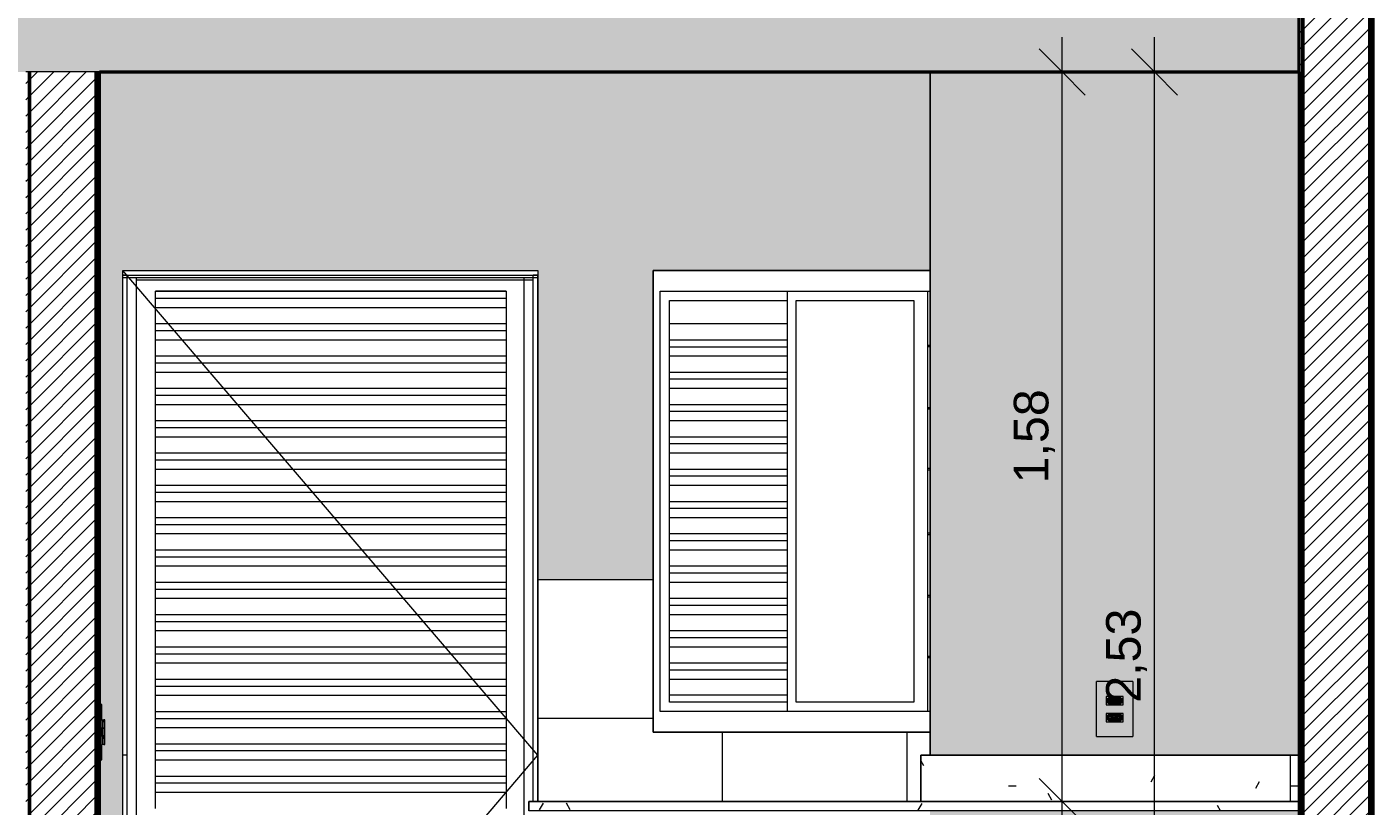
# Model space of a CAD drawing. Header units: metres. Extents: x -28.2 to 13.6, y -1.6 to 5.9.
# Tile 6 of 159: x -21.2 to -18.3, y 0.9 to 2.6. Entities that reach past the tile are written whole.
import ezdxf

# ---------------------------------------------------------------- set-up
doc = ezdxf.new("R2010")
doc.units = ezdxf.units.M
for name, color, linetype, lineweight in [('A-ANNO-DIMS', 7, 'Continuous', 9), ('A-ANNO-DIMS-50', 7, 'Continuous', 9), ('A-CLNG', 7, 'Continuous', 5), ('A-DOOR', 7, 'Continuous', 5), ('A-FLOR', 7, 'Continuous', 5), ('A-FLOR-PATT', 7, 'Continuous', 50), ('A-GENM', 7, 'Continuous', 5), ('A-GLAZ', 7, 'Continuous', 5), ('A-WALL', 7, 'Continuous', 5), ('A-WALL-PATT', 7, 'Continuous', 5), ('E-ELEC-FIXT', 7, 'Continuous', 5), ('E-LITE', 7, 'Continuous', 5), ('I-WALL', 7, 'Continuous', 5), ('Q-CASE', 7, 'Continuous', 5)]:
    doc.layers.add(name, color=color, linetype=linetype, lineweight=lineweight)
doc.layers.add('A-DETL', color=7, linetype='Continuous', lineweight=5, true_color=0x00a600)
doc.styles.add('Arial_1', font='arial.ttf', dxfattribs={"height": 0.075})
doc.dimstyles.new('Com_linha__ref__contínua__-_Cor_Vermelha_Arial_1_5mm', dxfattribs={"dimscale": 0.3048, "dimtxt": 0.076519, "dimasz": 0.328084, "dimexe": 0.246063, "dimexo": 0.246063, "dimgap": 0.024606, "dimtad": 1, "dimrnd": 0.01, "dimzin": 0, "dimdsep": 46, "dimtxsty": 'Arial_1', "dimblk1": 'OBLIQUE', "dimblk2": 'OBLIQUE', "dimsah": 1, "dimcen": 0.09, "dimdle": 0.246063, "dimazin": 0, "dimtfac": 1, "dimtdec": 4, "dimtix": 1, "dimtmove": 0, "dimatfit": 3, "dimfxl": 1, "dimtvp": 1, "dimtolj": 1, "dimtzin": 0, "dimarcsym": 2})
pattern_1 = [(45, (-14.575, 2.812), (-0.01767767, 0.01767767), [])]
pattern_2 = [(0, (-14.575, 2.812), (0.4064, 0.1016), [0.01676, -0.28804, 0.01676, -0.28804, -1.626]), (0, (-14.575, 2.812), (0.4064, 0.1016), [-0.6096, 0.01676, -0.59284, 0.01676, -0.28804, -0.7112]), (0, (-14.575, 2.812), (0.4064, 0.1016), [-1.524, 0.01676, -0.18644, 0.01676, -0.49124]), (120, (-14.423, 2.863), (-0.2911882, 0.3011527), [0.01676, -0.28804, 0.01676, -0.28804, -1.626]), (120, (-14.423, 2.863), (-0.2911882, 0.3011527), [-0.6096, 0.01676, -0.59284, 0.01676, -0.28804, -0.7112]), (120, (-14.423, 2.863), (-0.2911882, 0.3011527), [-1.524, 0.01676, -0.18644, 0.01676, -0.49124]), (240, (-14.372, 3.066), (-0.1152118, -0.4027527), [0.01676, -0.28804, 0.01676, -0.28804, -1.626]), (240, (-14.372, 3.066), (-0.1152118, -0.4027527), [-0.6096, 0.01676, -0.59284, 0.01676, -0.28804, -0.7112]), (240, (-14.372, 3.066), (-0.1152118, -0.4027527), [-1.524, 0.01676, -0.18644, 0.01676, -0.49124])]

# ---------------------------------------------------------------- blocks, each defined once
blk = doc.blocks.new('TAMPO DO ABRIGO GLP EM GRANITO CINZA ANDORINHA1 - TAMPO DO ABRIGO GLP EM GRANITO CINZA ANDORINHA-2562651-D')
at = {"layer": 'Q-CASE', "true_color": 0x6b6b6b}
h = blk.add_hatch(dxfattribs=at)
h.set_pattern_fill('FP_3', color=251, style=0, pattern_type=2)
h.set_pattern_definition(pattern_2)
h.paths.add_polyline_path([(-19.235, 0.95), (-18.435, 0.95), (-18.435, 1.05), (-19.235, 1.05), (-19.235, 1.0355)])
h = blk.add_hatch(dxfattribs=at)
h.set_pattern_fill('FP_3', color=251, style=0, pattern_type=2)
h.set_pattern_definition(pattern_2)
h.paths.add_polyline_path([(-18.415, 0.95), (-18.415, 1.05), (-18.435, 1.05), (-18.435, 0.95), (-18.4156, 0.95)])
h = blk.add_hatch(dxfattribs=at)
h.set_pattern_fill('FP_3', color=251, style=0, pattern_type=2)
h.set_pattern_definition(pattern_2)
h.paths.add_polyline_path([(-19.2647, 0.93), (-18.415, 0.93), (-18.415, 0.95), (-20.0851, 0.95), (-20.0851, 0.93), (-19.5735, 0.93)])
at = {"layer": 'Q-CASE'}
for p, q in [((-19.235, 1.05), (-18.435, 1.05)), ((-19.235, 1.05), (-19.235, 0.95)), ((-18.435, 1.05), (-18.415, 1.05)), ((-18.435, 1.05), (-18.435, 0.95)), ((-20.0851, 0.95), (-18.415, 0.95)), ((-20.0851, 0.95), (-20.0851, 0.93)), ((-18.415, 0.95), (-18.435, 0.95)), ((-18.415, 0.93), (-20.0851, 0.93))]:
    blk.add_line(p, q, dxfattribs=at)
blk = doc.blocks.new('PORTA DE ABRIR VENEZIANA_ 100_ AÇO GALVANIZADO COM PINTURA BRANCA E FECHADURA TIPO ALAVANCA - Porta Veneziana Branca 85x210_N-2568777-D')
at = {"layer": 'A-DOOR'}
for p, q in [((-20.065, 1.05), (-20.965, 2.1)), ((-20.965, 0.1), (-20.965, 2.09)), ((-20.955, 2.09), (-20.965, 2.09)), ((-20.965, 2.085), (-20.965, 2.09)), ((-20.965, 2.09), (-20.065, 2.09)), ((-20.965, 2.085), (-20.065, 2.085)), ((-20.955, 0), (-20.955, 2.09)), ((-20.935, 0), (-20.935, 2.085)), ((-20.935, 2.08), (-20.075, 2.08)), ((-20.095, 0), (-20.095, 2.085)), ((-20.075, 0.95), (-20.075, 2.09)), ((-20.065, 2.09), (-20.075, 2.09)), ((-20.065, 0.95), (-20.065, 2.09)), ((-20.065, 2.09), (-20.065, 2.085)), ((-20.8939, 2.055), (-20.8939, 2.0551)), ((-20.8939, 2.0551), (-20.1339, 2.0551)), ((-20.8939, 2.04), (-20.8939, 2.055)), ((-20.1339, 2.055), (-20.8939, 2.055)), ((-20.1339, 2.0551), (-20.1339, 2.055)), ((-20.1339, 2.055), (-20.1339, 2.04)), ((-20.8939, 2.02), (-20.8939, 2.04)), ((-20.8939, 2.04), (-20.1339, 2.04)), ((-20.8939, 1.985), (-20.8939, 2.02)), ((-20.8939, 2.02), (-20.1339, 2.02)), ((-20.1339, 2.04), (-20.1339, 2.02)), ((-20.1339, 2.02), (-20.1339, 1.985)), ((-20.8939, 1.97), (-20.8939, 1.985)), ((-20.8939, 1.985), (-20.1339, 1.985)), ((-20.1339, 1.985), (-20.1339, 1.97)), ((-20.8939, 1.95), (-20.8939, 1.97)), ((-20.8939, 1.97), (-20.1339, 1.97)), ((-20.1339, 1.97), (-20.1339, 1.95)), ((-20.8939, 1.915), (-20.8939, 1.95)), ((-20.8939, 1.95), (-20.1339, 1.95)), ((-20.1339, 1.95), (-20.1339, 1.915)), ((-20.8939, 1.9), (-20.8939, 1.915)), ((-20.8939, 1.915), (-20.1339, 1.915)), ((-20.8939, 1.88), (-20.8939, 1.9)), ((-20.8939, 1.9), (-20.1339, 1.9)), ((-20.1339, 1.915), (-20.1339, 1.9)), ((-20.1339, 1.9), (-20.1339, 1.88)), ((-20.8939, 1.845), (-20.8939, 1.88)), ((-20.8939, 1.88), (-20.1339, 1.88)), ((-20.1339, 1.88), (-20.1339, 1.845)), ((-20.8939, 1.83), (-20.8939, 1.845)), ((-20.8939, 1.845), (-20.1339, 1.845)), ((-20.1339, 1.845), (-20.1339, 1.83)), ((-20.8939, 1.81), (-20.8939, 1.83)), ((-20.8939, 1.83), (-20.1339, 1.83)), ((-20.8939, 1.775), (-20.8939, 1.81)), ((-20.8939, 1.81), (-20.1339, 1.81)), ((-20.1339, 1.83), (-20.1339, 1.81)), ((-20.1339, 1.81), (-20.1339, 1.775)), ((-20.8939, 1.76), (-20.8939, 1.775)), ((-20.8939, 1.775), (-20.1339, 1.775)), ((-20.8939, 1.74), (-20.8939, 1.76)), ((-20.8939, 1.76), (-20.1339, 1.76)), ((-20.1339, 1.775), (-20.1339, 1.76)), ((-20.1339, 1.76), (-20.1339, 1.74)), ((-20.8939, 1.705), (-20.8939, 1.74)), ((-20.8939, 1.74), (-20.1339, 1.74)), ((-20.1339, 1.74), (-20.1339, 1.705)), ((-20.8939, 1.69), (-20.8939, 1.705)), ((-20.8939, 1.705), (-20.1339, 1.705)), ((-20.1339, 1.705), (-20.1339, 1.69)), ((-20.8939, 1.67), (-20.8939, 1.69)), ((-20.8939, 1.69), (-20.1339, 1.69)), ((-20.8939, 1.635), (-20.8939, 1.67)), ((-20.8939, 1.67), (-20.1339, 1.67)), ((-20.1339, 1.69), (-20.1339, 1.67)), ((-20.1339, 1.67), (-20.1339, 1.635)), ((-20.8939, 1.62), (-20.8939, 1.635)), ((-20.8939, 1.635), (-20.1339, 1.635)), ((-20.1339, 1.635), (-20.1339, 1.62)), ((-20.8939, 1.6), (-20.8939, 1.62)), ((-20.8939, 1.62), (-20.1339, 1.62)), ((-20.1339, 1.62), (-20.1339, 1.6)), ((-20.8939, 1.565), (-20.8939, 1.6)), ((-20.8939, 1.6), (-20.1339, 1.6)), ((-20.1339, 1.6), (-20.1339, 1.565)), ((-20.8939, 1.55), (-20.8939, 1.565)), ((-20.8939, 1.565), (-20.1339, 1.565)), ((-20.8939, 1.53), (-20.8939, 1.55)), ((-20.8939, 1.55), (-20.1339, 1.55)), ((-20.1339, 1.565), (-20.1339, 1.55)), ((-20.1339, 1.55), (-20.1339, 1.53)), ((-20.8939, 1.495), (-20.8939, 1.53)), ((-20.8939, 1.53), (-20.1339, 1.53)), ((-20.1339, 1.53), (-20.1339, 1.495)), ((-20.8939, 1.48), (-20.8939, 1.495)), ((-20.8939, 1.495), (-20.1339, 1.495)), ((-20.1339, 1.495), (-20.1339, 1.48)), ((-20.8939, 1.46), (-20.8939, 1.48)), ((-20.8939, 1.48), (-20.1339, 1.48)), ((-20.8939, 1.425), (-20.8939, 1.46)), ((-20.8939, 1.46), (-20.1339, 1.46)), ((-20.1339, 1.48), (-20.1339, 1.46)), ((-20.1339, 1.46), (-20.1339, 1.425)), ((-20.8939, 1.41), (-20.8939, 1.425)), ((-20.8939, 1.425), (-20.1339, 1.425)), ((-20.8939, 1.39), (-20.8939, 1.41)), ((-20.8939, 1.41), (-20.1339, 1.41)), ((-20.1339, 1.425), (-20.1339, 1.41)), ((-20.1339, 1.41), (-20.1339, 1.39)), ((-20.8939, 1.355), (-20.8939, 1.39)), ((-20.8939, 1.39), (-20.1339, 1.39)), ((-20.1339, 1.39), (-20.1339, 1.355)), ((-20.8939, 1.34), (-20.8939, 1.355)), ((-20.8939, 1.355), (-20.1339, 1.355)), ((-20.1339, 1.355), (-20.1339, 1.34)), ((-20.8939, 1.32), (-20.8939, 1.34)), ((-20.8939, 1.34), (-20.1339, 1.34)), ((-20.8939, 1.285), (-20.8939, 1.32)), ((-20.8939, 1.32), (-20.1339, 1.32)), ((-20.1339, 1.34), (-20.1339, 1.32)), ((-20.1339, 1.32), (-20.1339, 1.285)), ((-20.8939, 1.27), (-20.8939, 1.285)), ((-20.8939, 1.285), (-20.1339, 1.285)), ((-20.1339, 1.285), (-20.1339, 1.27)), ((-20.8939, 1.25), (-20.8939, 1.27)), ((-20.8939, 1.27), (-20.1339, 1.27)), ((-20.1339, 1.27), (-20.1339, 1.25)), ((-20.8939, 1.215), (-20.8939, 1.25)), ((-20.8939, 1.25), (-20.1339, 1.25)), ((-20.1339, 1.25), (-20.1339, 1.215)), ((-20.8939, 1.2), (-20.8939, 1.215)), ((-20.8939, 1.215), (-20.1339, 1.215)), ((-20.8939, 1.18), (-20.8939, 1.2)), ((-20.8939, 1.2), (-20.1339, 1.2)), ((-20.1339, 1.215), (-20.1339, 1.2)), ((-20.1339, 1.2), (-20.1339, 1.18)), ((-20.8939, 1.145), (-20.8939, 1.18)), ((-20.8939, 1.18), (-20.1339, 1.18)), ((-20.1339, 1.18), (-20.1339, 1.145)), ((-20.8939, 1.13), (-20.8939, 1.145)), ((-20.8939, 1.145), (-20.1339, 1.145)), ((-20.1339, 1.145), (-20.1339, 1.13)), ((-20.8939, 1.11), (-20.8939, 1.13)), ((-20.8939, 1.13), (-20.1339, 1.13)), ((-20.8939, 1.075), (-20.8939, 1.11)), ((-20.8939, 1.11), (-20.1339, 1.11)), ((-20.1339, 1.13), (-20.1339, 1.11)), ((-20.1339, 1.11), (-20.1339, 1.075)), ((-20.8939, 1.06), (-20.8939, 1.075)), ((-20.8939, 1.075), (-20.1339, 1.075)), ((-20.8939, 1.04), (-20.8939, 1.06)), ((-20.8939, 1.06), (-20.1339, 1.06)), ((-20.1339, 1.075), (-20.1339, 1.06)), ((-20.1339, 1.06), (-20.1339, 1.04)), ((-20.965, 0), (-20.065, 1.05)), ((-20.955, 1.05), (-20.965, 1.05)), ((-20.8939, 1.005), (-20.8939, 1.04)), ((-20.8939, 1.04), (-20.1339, 1.04)), ((-20.1339, 1.04), (-20.1339, 1.005)), ((-20.8939, 0.99), (-20.8939, 1.005)), ((-20.8939, 1.005), (-20.1339, 1.005)), ((-20.1339, 1.005), (-20.1339, 0.99)), ((-20.8939, 0.97), (-20.8939, 0.99)), ((-20.8939, 0.99), (-20.1339, 0.99)), ((-20.8939, 0.935), (-20.8939, 0.97)), ((-20.8939, 0.97), (-20.1339, 0.97)), ((-20.1339, 0.99), (-20.1339, 0.97)), ((-20.1339, 0.97), (-20.1339, 0.935))]:
    blk.add_line(p, q, dxfattribs=at)
blk = doc.blocks.new('JANELA DE CORRE_-2633669-D0')
at = {"layer": 'A-GLAZ'}
for p, q in [((-19.815, 2.1), (-19.815, 1.1)), ((-19.215, 2.1), (-19.815, 2.1)), ((-19.8, 2.055), (-19.215, 2.055)), ((-19.8, 1.145), (-19.8, 2.055)), ((-19.525, 2.055), (-19.525, 1.145)), ((-19.22, 1.145), (-19.22, 2.055)), ((-19.78, 1.165), (-19.78, 2.035)), ((-19.78, 2.035), (-19.525, 2.035)), ((-19.505, 1.165), (-19.505, 2.035)), ((-19.505, 2.035), (-19.25, 2.035)), ((-19.25, 2.035), (-19.25, 1.165)), ((-19.78, 1.985), (-19.525, 1.985)), ((-19.78, 1.95), (-19.525, 1.95)), ((-19.78, 1.935), (-19.525, 1.935)), ((-19.22, 1.9385), (-19.215, 1.9385)), ((-19.22, 1.9355), (-19.215, 1.9355)), ((-19.78, 1.915), (-19.525, 1.915)), ((-19.78, 1.88), (-19.525, 1.88)), ((-19.78, 1.865), (-19.525, 1.865)), ((-19.78, 1.845), (-19.525, 1.845)), ((-19.78, 1.81), (-19.525, 1.81)), ((-19.78, 1.795), (-19.525, 1.795)), ((-19.22, 1.8035), (-19.215, 1.8035)), ((-19.22, 1.8005), (-19.215, 1.8005)), ((-19.78, 1.775), (-19.525, 1.775)), ((-19.78, 1.74), (-19.525, 1.74)), ((-19.78, 1.725), (-19.525, 1.725)), ((-19.78, 1.705), (-19.525, 1.705)), ((-19.78, 1.67), (-19.525, 1.67)), ((-19.22, 1.6715), (-19.215, 1.6715)), ((-19.22, 1.6685), (-19.215, 1.6685)), ((-19.78, 1.655), (-19.525, 1.655)), ((-19.78, 1.635), (-19.525, 1.635)), ((-19.78, 1.6), (-19.525, 1.6)), ((-19.78, 1.585), (-19.525, 1.585)), ((-19.78, 1.565), (-19.525, 1.565)), ((-19.78, 1.53), (-19.525, 1.53)), ((-19.22, 1.5315), (-19.215, 1.5315)), ((-19.22, 1.5285), (-19.215, 1.5285)), ((-19.78, 1.515), (-19.525, 1.515)), ((-19.78, 1.495), (-19.525, 1.495)), ((-19.78, 1.46), (-19.525, 1.46)), ((-19.78, 1.445), (-19.525, 1.445)), ((-19.78, 1.425), (-19.525, 1.425)), ((-19.78, 1.39), (-19.525, 1.39)), ((-19.78, 1.375), (-19.525, 1.375)), ((-19.22, 1.3965), (-19.215, 1.3965)), ((-19.22, 1.3935), (-19.215, 1.3935)), ((-19.78, 1.355), (-19.525, 1.355)), ((-19.78, 1.32), (-19.525, 1.32)), ((-19.78, 1.305), (-19.525, 1.305)), ((-19.78, 1.285), (-19.525, 1.285)), ((-19.22, 1.2645), (-19.215, 1.2645)), ((-19.22, 1.2615), (-19.215, 1.2615)), ((-19.78, 1.25), (-19.525, 1.25)), ((-19.78, 1.235), (-19.525, 1.235)), ((-19.78, 1.215), (-19.525, 1.215)), ((-19.525, 1.18), (-19.78, 1.18)), ((-19.215, 1.145), (-19.8, 1.145)), ((-19.525, 1.165), (-19.78, 1.165)), ((-19.25, 1.165), (-19.505, 1.165)), ((-19.815, 1.1), (-19.215, 1.1))]:
    blk.add_line(p, q, dxfattribs=at)
blk = doc.blocks.new('1_b_2 Tomadas 2P_T_Conjunto 4x2 - a_ 2 Tomadas 2P_T 10A-2565271-D')
at = {"layer": 'A-GENM', "true_color": 0xfbfbfb}
h = blk.add_hatch(color=7, dxfattribs=at)
h.paths.add_polyline_path([(-18.8545, 1.0906), (-18.7756, 1.0906), (-18.7756, 1.21), (-18.8545, 1.21), (-18.8545, 1.1316)])
h.paths.add_polyline_path([(-18.7965, 1.1227), (-18.8335, 1.1232), (-18.8335, 1.1407), (-18.7965, 1.1402), (-18.7965, 1.1232)])
h.paths.add_polyline_path([(-18.8031, 1.1593), (-18.8335, 1.1598), (-18.8335, 1.1773), (-18.7965, 1.1768), (-18.7965, 1.1593), (-18.8021, 1.1593)])
at = {"layer": 'A-GENM'}
for p, q in [((-18.7756, 1.21), (-18.8545, 1.21)), ((-18.8545, 1.0906), (-18.8545, 1.21)), ((-18.7756, 1.21), (-18.7756, 1.0906)), ((-18.8545, 1.0906), (-18.7756, 1.0906))]:
    blk.add_line(p, q, dxfattribs=at)
blk = doc.blocks.new('x_Módulo de Tomada não listavel 2 - x_Módulo de Tomada não listavel 2-2565278-D')
at = {"layer": 'E-ELEC-FIXT', "true_color": 0xfbfbfb}
h = blk.add_hatch(color=7, dxfattribs=at)
h.paths.add_polyline_path([(-18.7965, 1.1773), (-18.8335, 1.1768), (-18.8324, 1.17), (-18.8308, 1.1726), (-18.8262, 1.1765), (-18.8245, 1.1768), (-18.8039, 1.1765), (-18.8021, 1.1753), (-18.7982, 1.1712), (-18.7974, 1.17), (-18.7966, 1.1768)])
h.paths.add_polyline_path([(-18.8021, 1.1593), (-18.7965, 1.1598), (-18.7971, 1.1723), (-18.7982, 1.1654), (-18.8021, 1.1613), (-18.8043, 1.16), (-18.8056, 1.1598), (-18.8262, 1.1601), (-18.828, 1.1613), (-18.8319, 1.1654), (-18.8326, 1.1686), (-18.8335, 1.1723), (-18.8335, 1.1593), (-18.8051, 1.1593)])
h = blk.add_hatch(color=7, dxfattribs=at)
h.paths.add_polyline_path([(-18.8245, 1.1598), (-18.8039, 1.1601), (-18.8021, 1.1613), (-18.7982, 1.1654), (-18.7975, 1.1679), (-18.7977, 1.17), (-18.799, 1.1723), (-18.8039, 1.1765), (-18.8062, 1.1768), (-18.8262, 1.1765), (-18.828, 1.1753), (-18.8319, 1.1712), (-18.8325, 1.1686), (-18.8324, 1.1666), (-18.8311, 1.1643), (-18.8262, 1.1601), (-18.8252, 1.1599)])
h.paths.add_polyline_path([(-18.8049, 1.1663), (-18.8063, 1.1669), (-18.8069, 1.1683), (-18.8063, 1.1697), (-18.8049, 1.1703), (-18.8035, 1.1697), (-18.8029, 1.1683), (-18.8035, 1.1669), (-18.8044, 1.1664)])
h.paths.add_polyline_path([(-18.8252, 1.1663), (-18.8266, 1.1669), (-18.8272, 1.1683), (-18.8266, 1.1697), (-18.8252, 1.1703), (-18.8238, 1.1697), (-18.8232, 1.1683), (-18.8238, 1.1669), (-18.8246, 1.1664)])
h.paths.add_polyline_path([(-18.815, 1.1686), (-18.8165, 1.1692), (-18.817, 1.1706), (-18.8165, 1.172), (-18.815, 1.1726), (-18.8136, 1.172), (-18.8131, 1.1704), (-18.8136, 1.1692), (-18.8145, 1.1686)])
at = {"layer": 'E-ELEC-FIXT'}
for p, q in [((-18.8335, 1.1773), (-18.8335, 1.1593)), ((-18.7965, 1.1773), (-18.8335, 1.1773)), ((-18.8325, 1.1679), (-18.8325, 1.1687)), ((-18.8325, 1.1687), (-18.8325, 1.1679)), ((-18.8325, 1.1687), (-18.8325, 1.1679)), ((-18.8311, 1.1723), (-18.828, 1.1753)), ((-18.8245, 1.1768), (-18.8056, 1.1768)), ((-18.8021, 1.1753), (-18.799, 1.1723)), ((-18.7975, 1.1687), (-18.7975, 1.1679)), ((-18.7975, 1.1679), (-18.7975, 1.1687)), ((-18.7975, 1.1679), (-18.7975, 1.1687)), ((-18.7965, 1.1593), (-18.7965, 1.1773)), ((-18.8335, 1.1593), (-18.7965, 1.1593)), ((-18.828, 1.1613), (-18.8311, 1.1643)), ((-18.8056, 1.1598), (-18.8245, 1.1598)), ((-18.799, 1.1643), (-18.8021, 1.1613))]:
    blk.add_line(p, q, dxfattribs=at)
for centre, radius, start, end in [((-18.8275, 1.1687), 0.005, 135, 180), ((-18.8275, 1.1679), 0.005, 180, 225), ((-18.8245, 1.1718), 0.005, 90, 135), ((-18.8252, 1.1683), 0.002, 0, 180), ((-18.8252, 1.1683), 0.002, 180, 0), ((-18.815, 1.1706), 0.002, 0, 180), ((-18.815, 1.1706), 0.002, 180, 0), ((-18.8049, 1.1683), 0.002, 360, 180), ((-18.8049, 1.1683), 0.002, 180, 0), ((-18.8056, 1.1718), 0.005, 45, 90), ((-18.8025, 1.1687), 0.005, 0, 45), ((-18.8025, 1.1679), 0.005, 315, 0), ((-18.8245, 1.1648), 0.005, 225, 270), ((-18.8056, 1.1648), 0.005, 270, 315)]:
    blk.add_arc(centre, radius, start, end, dxfattribs=at)
blk = doc.blocks.new('x_Módulo de Tomada não listavel 2 - x_Módulo de Tomada não listavel 2-2565281-D')
at = {"layer": 'E-ELEC-FIXT', "true_color": 0xfbfbfb}
h = blk.add_hatch(color=7, dxfattribs=at)
h.paths.add_polyline_path([(-18.8051, 1.1227), (-18.7965, 1.1232), (-18.7971, 1.1357), (-18.7982, 1.1288), (-18.8021, 1.1247), (-18.8043, 1.1234), (-18.8056, 1.1232), (-18.8262, 1.1235), (-18.828, 1.1247), (-18.8319, 1.1288), (-18.8326, 1.132), (-18.8335, 1.1354), (-18.8335, 1.1227), (-18.8056, 1.1227)])
h.paths.add_polyline_path([(-18.8325, 1.1321), (-18.8316, 1.135), (-18.828, 1.1387), (-18.8258, 1.14), (-18.8245, 1.1402), (-18.8039, 1.1399), (-18.8021, 1.1387), (-18.7982, 1.1346), (-18.7974, 1.1334), (-18.7965, 1.1407), (-18.8335, 1.1402), (-18.8326, 1.1322)])
h = blk.add_hatch(color=7, dxfattribs=at)
h.paths.add_polyline_path([(-18.815, 1.1232), (-18.8039, 1.1235), (-18.8021, 1.1247), (-18.7982, 1.1288), (-18.7975, 1.1316), (-18.7977, 1.1334), (-18.799, 1.1357), (-18.8039, 1.1399), (-18.8062, 1.1402), (-18.8262, 1.1399), (-18.828, 1.1387), (-18.8319, 1.1346), (-18.8325, 1.1316), (-18.8324, 1.13), (-18.8311, 1.1277), (-18.8262, 1.1235), (-18.8245, 1.1232)])
h.paths.add_polyline_path([(-18.8049, 1.1297), (-18.8063, 1.1303), (-18.8069, 1.1317), (-18.8063, 1.1331), (-18.8049, 1.1337), (-18.8035, 1.1331), (-18.8029, 1.1316), (-18.8035, 1.1303), (-18.8044, 1.1298)])
h.paths.add_polyline_path([(-18.8252, 1.1297), (-18.8266, 1.1303), (-18.8272, 1.1317), (-18.8266, 1.1331), (-18.8252, 1.1337), (-18.8238, 1.1331), (-18.8232, 1.1316), (-18.8238, 1.1303), (-18.8246, 1.1298)])
h.paths.add_polyline_path([(-18.815, 1.132), (-18.8165, 1.1326), (-18.817, 1.134), (-18.8165, 1.1354), (-18.815, 1.136), (-18.8136, 1.1354), (-18.8131, 1.1338), (-18.8136, 1.1326), (-18.8145, 1.132)])
at = {"layer": 'E-ELEC-FIXT'}
for p, q in [((-18.8335, 1.1407), (-18.8335, 1.1227)), ((-18.7965, 1.1407), (-18.8335, 1.1407)), ((-18.8311, 1.1357), (-18.828, 1.1387)), ((-18.8245, 1.1402), (-18.8056, 1.1402)), ((-18.8021, 1.1387), (-18.799, 1.1357)), ((-18.7965, 1.1227), (-18.7965, 1.1407)), ((-18.8335, 1.1227), (-18.7965, 1.1227)), ((-18.8325, 1.1313), (-18.8325, 1.1321)), ((-18.8325, 1.1321), (-18.8325, 1.1316)), ((-18.8325, 1.1321), (-18.8325, 1.1316)), ((-18.828, 1.1247), (-18.8311, 1.1277)), ((-18.8056, 1.1232), (-18.8245, 1.1232)), ((-18.799, 1.1277), (-18.8021, 1.1247)), ((-18.7975, 1.1321), (-18.7975, 1.1313)), ((-18.7975, 1.1316), (-18.7975, 1.1321)), ((-18.7975, 1.1316), (-18.7975, 1.1321))]:
    blk.add_line(p, q, dxfattribs=at)
for centre, radius, start, end in [((-18.8245, 1.1352), 0.005, 90, 135), ((-18.8056, 1.1352), 0.005, 45, 90), ((-18.8275, 1.1321), 0.005, 135, 180), ((-18.8275, 1.1313), 0.005, 180, 225), ((-18.8245, 1.1282), 0.005, 225, 270), ((-18.8252, 1.1317), 0.002, 0, 180), ((-18.8252, 1.1317), 0.002, 180, 0), ((-18.815, 1.134), 0.002, 0, 180), ((-18.815, 1.134), 0.002, 180, 0), ((-18.8049, 1.1317), 0.002, 360, 180), ((-18.8049, 1.1317), 0.002, 180, 0), ((-18.8056, 1.1282), 0.005, 270, 315), ((-18.8025, 1.1321), 0.005, 0, 45), ((-18.8025, 1.1313), 0.005, 315, 0)]:
    blk.add_arc(centre, radius, start, end, dxfattribs=at)
blk = doc.blocks.new('2_b_4 Interruptores_Conjunto 4x4 - a_ 4 Teclas Simples-2565289-D')
at = {"layer": 'A-GENM', "true_color": 0xfbfbfb}
for points in [[(-21.013, 1.0403), (-21.013, 1.1597), (-21.015, 1.1597), (-21.015, 1.0403)], [(-21.0099, 1.0403), (-21.0104, 1.073), (-21.0114, 1.073), (-21.0112, 1.091), (-21.0099, 1.091), (-21.0104, 1.109), (-21.0114, 1.109), (-21.0113, 1.127), (-21.0099, 1.1275), (-21.0104, 1.1597), (-21.013, 1.1597), (-21.013, 1.0403), (-21.0104, 1.0403)]]:
    blk.add_hatch(color=7, dxfattribs=at).paths.add_polyline_path(points)
at = {"layer": 'A-GENM'}
for p, q in [((-21.015, 1.1597), (-21.013, 1.1597)), ((-21.0099, 1.1597), (-21.013, 1.1597)), ((-21.013, 1.0403), (-21.013, 1.1597)), ((-21.0099, 1.127), (-21.0099, 1.1597)), ((-21.0099, 1.091), (-21.0099, 1.109)), ((-21.0099, 1.0403), (-21.0099, 1.073)), ((-21.013, 1.0403), (-21.015, 1.0403)), ((-21.013, 1.0403), (-21.0099, 1.0403))]:
    blk.add_line(p, q, dxfattribs=at)
blk = doc.blocks.new('x_ Módulo de Tecla Interrupor não listavel 1 4 teclas 4X4 - x_ Módulo de Tecla Interrupor não listavel 1 4 teclas 4X4-2565291-D')
at = {"layer": 'E-LITE', "true_color": 0xfbfbfb}
for points in [[(-21.006, 1.109), (-21.006, 1.127), (-21.0114, 1.127), (-21.0114, 1.109), (-21.0106, 1.109)], [(-21.004, 1.109), (-21.0044, 1.127), (-21.006, 1.127), (-21.0055, 1.109), (-21.0041, 1.109)]]:
    blk.add_hatch(color=7, dxfattribs=at).paths.add_polyline_path(points)
at = {"layer": 'E-LITE'}
for p, q in [((-21.0114, 1.127), (-21.006, 1.127)), ((-21.006, 1.109), (-21.0114, 1.109)), ((-21.004, 1.127), (-21.006, 1.127)), ((-21.006, 1.109), (-21.004, 1.109)), ((-21.004, 1.109), (-21.004, 1.127))]:
    blk.add_line(p, q, dxfattribs=at)
blk = doc.blocks.new('x_ Módulo de Tecla Interrupor não listavel 2 4 teclas 4X4 - x_ Módulo de Tecla Interrupor não listavel 2 4 teclas 4X4-2565293-D')
at = {"layer": 'E-LITE', "true_color": 0xfbfbfb}
for points in [[(-21.006, 1.073), (-21.006, 1.091), (-21.0114, 1.091), (-21.0112, 1.073), (-21.0106, 1.073)], [(-21.0041, 1.073), (-21.004, 1.073), (-21.0044, 1.091), (-21.006, 1.091), (-21.0055, 1.073), (-21.0043, 1.073)]]:
    blk.add_hatch(color=7, dxfattribs=at).paths.add_polyline_path(points)
at = {"layer": 'E-LITE'}
for p, q in [((-21.0112, 1.091), (-21.006, 1.091)), ((-21.004, 1.091), (-21.006, 1.091)), ((-21.004, 1.073), (-21.004, 1.091)), ((-21.006, 1.073), (-21.0112, 1.073)), ((-21.006, 1.073), (-21.004, 1.073))]:
    blk.add_line(p, q, dxfattribs=at)
blk = doc.blocks.new('1_f_1 Tomada _ 2 Interruptores_Conjunto 4x2 - a_2 Simples _ 1 Tomada 10A-2565284-D')
at = {"layer": 'A-GENM', "true_color": 0xfbfbfb}
for points in [[(-21.013, 1.1597), (-21.013, 1.16), (-21.015, 1.1597)], [(-21.0099, 1.1275), (-21.0099, 1.1275), (-21.0099, 1.1316)]]:
    blk.add_hatch(color=7, dxfattribs=at).paths.add_polyline_path(points)
at = {"layer": 'A-GENM'}
for p in [(-21.015, 1.16), (-21.0099, 1.16)]:
    blk.add_line(p, (-21.013, 1.16), dxfattribs=at)
blk = doc.blocks.new('x_Módulo de Tecla Interrupor não listavel 4_2 teclas com tomada - x_Módulo de Tecla Interrupor não listavel 4_2 teclas com tomada-2565287-D')
at = {"layer": 'E-LITE', "true_color": 0xfbfbfb}
blk.add_hatch(color=7, dxfattribs=at).paths.add_polyline_path([(-21.004, 1.109), (-21.0038, 1.109), (-21.004, 1.1191)])
at = {"layer": 'E-LITE'}
for p, q in [((-21.0038, 1.127), (-21.0039, 1.127)), ((-21.0039, 1.109), (-21.0038, 1.109)), ((-21.0038, 1.109), (-21.0038, 1.127))]:
    blk.add_line(p, q, dxfattribs=at)
blk = doc.blocks.new('x_Módulo de Tecla Interrupor não listavel 4a 2 teclas com tomada - x_Módulo de Tecla Interrupor não listavel 4a 2 teclas com tomada-2565288-D')
at = {"layer": 'E-LITE', "true_color": 0xfbfbfb}
for points in [[(-21.006, 1.091), (-21.0058, 1.091), (-21.006, 1.109), (-21.0099, 1.109), (-21.0099, 1.091)], [(-21.0038, 1.091), (-21.0043, 1.109), (-21.0058, 1.109), (-21.0053, 1.091), (-21.0039, 1.091)]]:
    blk.add_hatch(color=7, dxfattribs=at).paths.add_polyline_path(points)
at = {"layer": 'E-LITE'}
for p, q in [((-21.0038, 1.109), (-21.0039, 1.109)), ((-21.0038, 1.091), (-21.0038, 1.109)), ((-21.0039, 1.091), (-21.0038, 1.091))]:
    blk.add_line(p, q, dxfattribs=at)
blk = doc.blocks.new('DIMBLOCK21-D')
at = {"layer": 'A-ANNO-DIMS-50', "color": 242, "true_color": 0xbd2b2e, "transparency": 16777216}
for p, q in [((-18.9288, 0.95), (-18.9788, 1)), ((-18.9288, 0.95), (-19.0038, 0.95)), ((-18.9288, -0.075), (-18.9288, 0.95)), ((-18.9288, 0.95), (-18.8788, 0.9)), ((-18.9288, 0.95), (-18.9245, 0.95)), ((-18.9288, 0), (-18.9788, 0.05)), ((-18.9288, 0), (-19.0038, 0)), ((-18.9288, 0), (-18.8788, -0.05)), ((-18.9288, 0), (-18.9245, 0))]:
    blk.add_line(p, q, dxfattribs=at)
at = {"layer": 'A-ANNO-DIMS-50', "color": 0, "transparency": 16777216, "insert": (-19.0337, 0.3738), "char_height": 0.075, "width": 0.242979, "attachment_point": 1, "rotation": 90, "line_spacing_factor": 0.941778, "style": 'Arial_1'}
blk.add_mtext('0,95', dxfattribs=at)
blk = doc.blocks.new('_Oblique')
at = {"color": 0, "linetype": 'ByBlock', "lineweight": -2}
blk.add_line((-0.5, -0.5), (0.5, 0.5), dxfattribs=at)
blk = doc.blocks.new('DIMBLOCK22-D')
at = {"layer": 'A-ANNO-DIMS-50', "color": 242, "true_color": 0xbd2b2e, "transparency": 16777216}
for p, q in [((-18.9288, 0.95), (-18.9288, 2.605)), ((-18.9288, 2.53), (-18.9788, 2.58)), ((-18.9288, 2.53), (-19.0038, 2.53)), ((-18.9288, 2.53), (-18.8788, 2.48)), ((-18.9288, 2.53), (-18.9245, 2.53)), ((-18.9288, 0.95), (-18.9788, 1)), ((-18.9288, 0.95), (-19.0038, 0.95)), ((-18.9288, 0.95), (-18.8788, 0.9)), ((-18.9288, 0.95), (-18.9245, 0.95))]:
    blk.add_line(p, q, dxfattribs=at)
at = {"layer": 'A-ANNO-DIMS-50', "color": 0, "transparency": 16777216, "insert": (-19.0337, 1.6388), "char_height": 0.075, "width": 0.242979, "attachment_point": 1, "rotation": 90, "line_spacing_factor": 0.941778, "style": 'Arial_1'}
blk.add_mtext('1,58', dxfattribs=at)
blk = doc.blocks.new('DIMBLOCK23-D')
at = {"layer": 'A-ANNO-DIMS-50', "color": 242, "true_color": 0xbd2b2e, "transparency": 16777216}
for p, q in [((-18.7288, -0.075), (-18.7288, 2.605)), ((-18.7288, 2.53), (-18.7788, 2.58)), ((-18.7288, 2.53), (-18.8038, 2.53)), ((-18.7288, 2.53), (-18.6788, 2.48)), ((-18.7288, 2.53), (-18.7245, 2.53)), ((-18.7288, 0), (-18.7788, 0.05)), ((-18.7288, 0), (-18.8038, 0)), ((-18.7288, 0), (-18.6788, -0.05)), ((-18.7288, 0), (-18.7245, 0))]:
    blk.add_line(p, q, dxfattribs=at)
at = {"layer": 'A-ANNO-DIMS-50', "color": 0, "transparency": 16777216, "insert": (-18.8337, 1.1638), "char_height": 0.075, "width": 0.242979, "attachment_point": 1, "rotation": 90, "line_spacing_factor": 0.941778, "style": 'Arial_1'}
blk.add_mtext('2,53', dxfattribs=at)

msp = doc.modelspace()

# ---------------------------------------------------------------- hatches: boundary and pattern name
at = {"layer": 'A-FLOR-PATT', "lineweight": 5, "true_color": 0x808080}
h = msp.add_hatch(dxfattribs=at)
h.set_pattern_fill('FP_2', color=8, style=0, pattern_type=2)
h.set_pattern_definition([(0, (-14.575, 2.812), (0.2032, 0.0508), [0.01676, -0.13564, 0.01676, -0.13564, -0.8128]), (0, (-14.575, 2.812), (0.2032, 0.0508), [-0.3048, 0.01676, -0.28804, 0.01676, -0.13564, -0.3556]), (0, (-14.575, 2.812), (0.2032, 0.0508), [-0.762, 0.01676, -0.08484, 0.01676, -0.23724]), (120, (-14.499, 2.838), (-0.1455941, 0.15057636), [0.01676, -0.13564, 0.01676, -0.13564, -0.8128]), (120, (-14.499, 2.838), (-0.1455941, 0.15057636), [-0.3048, 0.01676, -0.28804, 0.01676, -0.13564, -0.3556]), (120, (-14.499, 2.838), (-0.1455941, 0.15057636), [-0.762, 0.01676, -0.08484, 0.01676, -0.23724]), (240, (-14.473, 2.939), (-0.0576059, -0.20137636), [0.01676, -0.13564, 0.01676, -0.13564, -0.8128]), (240, (-14.473, 2.939), (-0.0576059, -0.20137636), [-0.3048, 0.01676, -0.28804, 0.01676, -0.13564, -0.3556]), (240, (-14.473, 2.939), (-0.0576059, -0.20137636), [-0.762, 0.01676, -0.08484, 0.01676, -0.23724])])
h.paths.add_polyline_path([(-25.095, 2.53), (-18.415, 2.53), (-18.415, 2.65), (-25.095, 2.65)])
at = {"layer": 'A-WALL-PATT', "true_color": 0x808080}
h = msp.add_hatch(dxfattribs=at)
h.set_pattern_fill('FP_1', color=8, style=0, pattern_type=2)
h.set_pattern_definition(pattern_1)
h.paths.add_polyline_path([(-18.4075, -0.07), (-18.4075, 2.65), (-18.41, 2.65), (-18.41, -0.07)])
h = msp.add_hatch(dxfattribs=at)
h.set_pattern_fill('FP_1', color=8, style=0, pattern_type=2)
h.set_pattern_definition(pattern_1)
h.paths.add_polyline_path([(-18.405, -0.07), (-18.405, 2.65), (-18.4075, 2.65), (-18.4075, -0.07)])
h = msp.add_hatch(dxfattribs=at)
h.set_pattern_fill('FP_1', color=8, style=0, pattern_type=2)
h.set_pattern_definition(pattern_1)
h.paths.add_polyline_path([(-18.265, -0.07), (-18.265, 2.65), (-18.405, 2.65), (-18.405, -0.07), (-18.3384, -0.07)])
h = msp.add_hatch(dxfattribs=at)
h.set_pattern_fill('FP_1', color=8, style=0, pattern_type=2)
h.set_pattern_definition(pattern_1)
h.paths.add_polyline_path([(-18.2625, -0.07), (-18.2625, 2.65), (-18.265, 2.65), (-18.265, -0.07)])
h = msp.add_hatch(dxfattribs=at)
h.set_pattern_fill('FP_1', color=8, style=0, pattern_type=2)
h.set_pattern_definition(pattern_1)
h.paths.add_polyline_path([(-18.26, -0.07), (-18.26, 2.65), (-18.2625, 2.65), (-18.2625, -0.07)])
h = msp.add_hatch(dxfattribs=at)
h.set_pattern_fill('FP_1', color=8, style=0, pattern_type=2)
h.set_pattern_definition(pattern_1)
h.paths.add_polyline_path([(-21.1675, -0.07), (-21.1675, 2.53), (-21.17, 2.5298), (-21.17, -0.07)])
h = msp.add_hatch(dxfattribs=at)
h.set_pattern_fill('FP_1', color=8, style=0, pattern_type=2)
h.set_pattern_definition(pattern_1)
h.paths.add_polyline_path([(-21.165, -0.07), (-21.165, 2.53), (-21.1675, 2.5298), (-21.1675, -0.07)])
h = msp.add_hatch(dxfattribs=at)
h.set_pattern_fill('FP_1', color=8, style=0, pattern_type=2)
h.set_pattern_definition(pattern_1)
h.paths.add_polyline_path([(-21.1173, -0.07), (-21.025, -0.07), (-21.025, 2.53), (-21.165, 2.5297), (-21.165, -0.07)])
h = msp.add_hatch(dxfattribs=at)
h.set_pattern_fill('FP_1', color=8, style=0, pattern_type=2)
h.set_pattern_definition(pattern_1)
h.paths.add_polyline_path([(-21.0225, -0.07), (-21.0225, 2.53), (-21.025, 2.53), (-21.025, -0.07)])
h = msp.add_hatch(dxfattribs=at)
h.set_pattern_fill('FP_1', color=8, style=0, pattern_type=2)
h.set_pattern_definition(pattern_1)
h.paths.add_polyline_path([(-21.02, -0.07), (-21.02, 2.53), (-21.0225, 2.53), (-21.0225, -0.07)])
h = msp.add_hatch(dxfattribs=at)
h.set_pattern_fill('FP_11', color=8, style=0, pattern_type=2)
h.set_pattern_definition([(0, (-20.065, -0.07), (0, 0.3), []), (90, (-20.065, -0.07), (-0.4, 2e-17), [])])
h.paths.add_polyline_path([(-20.065, 0.95), (-19.235, 0.95), (-19.235, 1.05), (-19.215, 1.05), (-19.215, 1.1), (-19.815, 1.1), (-19.815, 1.43), (-20.065, 1.43), (-20.065, 1.1316)])
at = {"layer": 'I-WALL', "true_color": 0x808080}
h = msp.add_hatch(dxfattribs=at)
h.set_pattern_fill('FP_1', color=8, style=0, pattern_type=2)
h.set_pattern_definition(pattern_1)
h.paths.add_polyline_path([(-18.41, -0.07), (-18.41, 2.65), (-18.415, 2.65), (-18.415, -0.07)])
h = msp.add_hatch(dxfattribs=at)
h.set_pattern_fill('FP_1', color=8, style=0, pattern_type=2)
h.set_pattern_definition(pattern_1)
h.paths.add_polyline_path([(-18.255, -0.07), (-18.255, 2.65), (-18.26, 2.65), (-18.26, -0.07)])
h = msp.add_hatch(dxfattribs=at)
h.set_pattern_fill('FP_1', color=8, style=0, pattern_type=2)
h.set_pattern_definition(pattern_1)
h.paths.add_polyline_path([(-21.175, -0.07), (-21.17, -0.07), (-21.17, 2.53), (-21.175, 2.53), (-21.175, -0.0212)])
h = msp.add_hatch(dxfattribs=at)
h.set_pattern_fill('FP_1', color=8, style=0, pattern_type=2)
h.set_pattern_definition(pattern_1)
h.paths.add_polyline_path([(-21.015, -0.07), (-21.015, 2.53), (-21.02, 2.5298), (-21.02, -0.07)])
at = {"layer": 'I-WALL', "true_color": 0xf4eccd}
for points in [[(-21.0111, 0.1), (-20.965, 0.1), (-20.965, 2.1), (-20.065, 2.1), (-20.065, 2.53), (-21.015, 2.53), (-21.015, 1.16), (-21.0099, 1.1597), (-21.0099, 1.127), (-21.0038, 1.127), (-21.0043, 1.073), (-21.0099, 1.073), (-21.0104, 1.0403), (-21.015, 1.0403), (-21.015, 0.1), (-21.013, 0.1)], [(-19.815, 1.43), (-19.815, 2.1), (-19.215, 2.1), (-19.215, 2.53), (-20.065, 2.53), (-20.065, 1.43), (-19.8823, 1.43)]]:
    msp.add_hatch(color=254, dxfattribs=at).paths.add_polyline_path(points)
h = msp.add_hatch(color=254, dxfattribs=at)
h.paths.add_polyline_path([(-19.215, 0.1), (-18.415, 0.1), (-18.415, 0.93), (-19.215, 0.93), (-19.215, 0.1709)])
h.paths.add_polyline_path([(-18.57, 1.05), (-18.415, 1.05), (-18.415, 2.53), (-19.215, 2.53), (-19.215, 1.05), (-18.6472, 1.05)])
h.paths.add_polyline_path([(-18.815, 1.0906), (-18.8545, 1.0906), (-18.8545, 1.21), (-18.7756, 1.21), (-18.7756, 1.0906), (-18.8016, 1.0906)])
h.paths.add_polyline_path([(-18.8049, 1.1297), (-18.8035, 1.1303), (-18.8029, 1.1317), (-18.8035, 1.1331), (-18.8049, 1.1337), (-18.8063, 1.1331), (-18.8069, 1.1316), (-18.8063, 1.1303), (-18.8054, 1.1298)])
h.paths.add_polyline_path([(-18.8252, 1.1297), (-18.8238, 1.1303), (-18.8232, 1.1317), (-18.8238, 1.1331), (-18.8252, 1.1337), (-18.8266, 1.1331), (-18.8271, 1.1316), (-18.8266, 1.1303), (-18.8257, 1.1298)])
h.paths.add_polyline_path([(-18.8325, 1.1313), (-18.833, 1.136), (-18.8326, 1.1316)])
h.paths.add_polyline_path([(-18.815, 1.132), (-18.8136, 1.1326), (-18.813, 1.134), (-18.8136, 1.1354), (-18.815, 1.136), (-18.8165, 1.1354), (-18.817, 1.134), (-18.8165, 1.1326), (-18.8156, 1.132)])
h.paths.add_polyline_path([(-18.8049, 1.1663), (-18.8035, 1.1669), (-18.8029, 1.1683), (-18.8035, 1.1697), (-18.8049, 1.1703), (-18.8063, 1.1697), (-18.8069, 1.1683), (-18.8063, 1.1669), (-18.8054, 1.1664)])
h.paths.add_polyline_path([(-18.8252, 1.1663), (-18.8238, 1.1669), (-18.8232, 1.1683), (-18.8238, 1.1697), (-18.8252, 1.1703), (-18.8266, 1.1697), (-18.8272, 1.1683), (-18.8266, 1.1669), (-18.8257, 1.1664)])
h.paths.add_polyline_path([(-18.8325, 1.1679), (-18.833, 1.1726), (-18.8326, 1.1683)])
h.paths.add_polyline_path([(-18.815, 1.1686), (-18.8136, 1.1692), (-18.813, 1.1706), (-18.8136, 1.172), (-18.815, 1.1726), (-18.8165, 1.172), (-18.817, 1.1706), (-18.8165, 1.1692), (-18.8156, 1.1686)])

# ---------------------------------------------------------------- linework, layer by layer
at = {"layer": 'A-CLNG'}
for p, q in [((-18.415, 2.532), (-21.015, 2.532)), ((-21.015, 2.532), (-21.015, 2.53)), ((-18.415, 2.531), (-21.015, 2.531))]:
    msp.add_line(p, q, dxfattribs=at)
at = {"layer": 'A-DETL', "color": 7, "lineweight": 25}
for p, q in [((-19.215, 1.05), (-19.215, 2.53)), ((-18.415, 1.05), (-19.235, 1.05)), ((-19.235, 1.05), (-19.235, 0.95)), ((-20.0851, 0.95), (-20.0851, 0.93)), ((-18.415, 0.95), (-20.0851, 0.95))]:
    msp.add_line(p, q, dxfattribs=at)
at = {"layer": 'A-FLOR', "lineweight": 50}
for p, q in [((-18.415, 2.53), (-18.415, 2.65)), ((-21.015, 2.53), (-18.415, 2.53))]:
    msp.add_line(p, q, dxfattribs=at)
at = {"layer": 'A-WALL'}
for p, q in [((-18.265, 4.25), (-18.265, -0.07)), ((-18.2625, 4.25), (-18.2625, -0.07)), ((-18.26, 4.25), (-18.26, -0.07)), ((-18.4075, 3.8475), (-18.4075, -0.07)), ((-18.405, 3.8472), (-18.405, -0.07)), ((-18.41, 2.65), (-18.41, -0.07)), ((-21.015, 2.53), (-21.175, 2.53)), ((-21.17, 2.53), (-21.17, -0.07)), ((-21.1675, 2.53), (-21.1675, -0.07)), ((-21.165, 2.53), (-21.165, -0.07)), ((-21.025, 2.53), (-21.025, -0.07)), ((-21.0225, 2.53), (-21.0225, -0.07)), ((-21.02, 2.53), (-21.02, -0.07))]:
    msp.add_line(p, q, dxfattribs=at)
at = {"layer": 'I-WALL', "lineweight": 50}
for p, q in [((-18.255, -0.07), (-18.255, 4.25)), ((-21.015, 0), (-21.015, 2.53)), ((-18.415, 2.53), (-18.415, 0))]:
    msp.add_line(p, q, dxfattribs=at)
at = {"layer": 'I-WALL'}
for p, q in [((-19.215, 2.53), (-19.215, 1.05)), ((-20.965, 0.1), (-20.965, 2.1)), ((-20.965, 2.1), (-20.065, 2.1)), ((-20.065, 2.1), (-20.065, 0.95)), ((-19.815, 1.1), (-19.815, 2.1)), ((-19.815, 2.1), (-19.215, 2.1)), ((-19.815, 1.43), (-20.065, 1.43)), ((-19.215, 1.1), (-19.815, 1.1))]:
    msp.add_line(p, q, dxfattribs=at)

# ---------------------------------------------------------------- block references
at = {"layer": 'A-DOOR'}
msp.add_blockref('PORTA DE ABRIR VENEZIANA_ 100_ AÇO GALVANIZADO COM PINTURA BRANCA E FECHADURA TIPO ALAVANCA - Porta Veneziana Branca 85x210_N-2568777-D', (0, 0), dxfattribs=at)
at = {"layer": 'A-GLAZ'}
msp.add_blockref('JANELA DE CORRE_-2633669-D0', (0, 0), dxfattribs=at)
at = {"layer": 'E-ELEC-FIXT'}
for name in ['1_b_2 Tomadas 2P_T_Conjunto 4x2 - a_ 2 Tomadas 2P_T 10A-2565271-D', 'x_Módulo de Tomada não listavel 2 - x_Módulo de Tomada não listavel 2-2565278-D', '1_f_1 Tomada _ 2 Interruptores_Conjunto 4x2 - a_2 Simples _ 1 Tomada 10A-2565284-D', 'x_Módulo de Tomada não listavel 2 - x_Módulo de Tomada não listavel 2-2565281-D']:
    msp.add_blockref(name, (0, 0), dxfattribs=at)
at = {"layer": 'E-LITE'}
for name in ['2_b_4 Interruptores_Conjunto 4x4 - a_ 4 Teclas Simples-2565289-D', 'x_ Módulo de Tecla Interrupor não listavel 1 4 teclas 4X4 - x_ Módulo de Tecla Interrupor não listavel 1 4 teclas 4X4-2565291-D', 'x_Módulo de Tecla Interrupor não listavel 4a 2 teclas com tomada - x_Módulo de Tecla Interrupor não listavel 4a 2 teclas com tomada-2565288-D', 'x_Módulo de Tecla Interrupor não listavel 4_2 teclas com tomada - x_Módulo de Tecla Interrupor não listavel 4_2 teclas com tomada-2565287-D', 'x_ Módulo de Tecla Interrupor não listavel 2 4 teclas 4X4 - x_ Módulo de Tecla Interrupor não listavel 2 4 teclas 4X4-2565293-D']:
    msp.add_blockref(name, (0, 0), dxfattribs=at)
at = {"layer": 'Q-CASE'}
msp.add_blockref('TAMPO DO ABRIGO GLP EM GRANITO CINZA ANDORINHA1 - TAMPO DO ABRIGO GLP EM GRANITO CINZA ANDORINHA-2562651-D', (0, 0), dxfattribs=at)

# ---------------------------------------------------------------- dimensions: what is measured, and where the dimension line sits
at = {"layer": 'A-ANNO-DIMS', "color": 242, "true_color": 0xbd2b2e}
for base, p1, p2, override, picture, middle in [((-18.9288, 2.53), (-18.9995, 0.95), (-18.9995, 2.53), {"dimpost": '<>', "dimfxl": 1.58}, 'DIMBLOCK22-D', (-18.9746, 1.74)), ((-18.7288, 2.53), (-18.7995, 0), (-18.7995, 2.53), {"dimpost": '<>', "dimfxl": 2.53}, 'DIMBLOCK23-D', (-18.7746, 1.265)), ((-18.9288, 0.95), (-18.9995, 0), (-18.9995, 0.95), {"dimpost": '<>', "dimfxl": 0.95}, 'DIMBLOCK21-D', (-18.9746, 0.475))]:
    dim = msp.add_linear_dim(base=base, p1=p1, p2=p2, angle=90, dimstyle='Com_linha__ref__contínua__-_Cor_Vermelha_Arial_1_5mm', override=override, dxfattribs=at)
    dim.commit()
    dim.dimension.update_dxf_attribs({"geometry": picture, "text_midpoint": middle})

doc.saveas('drawing.dxf')
